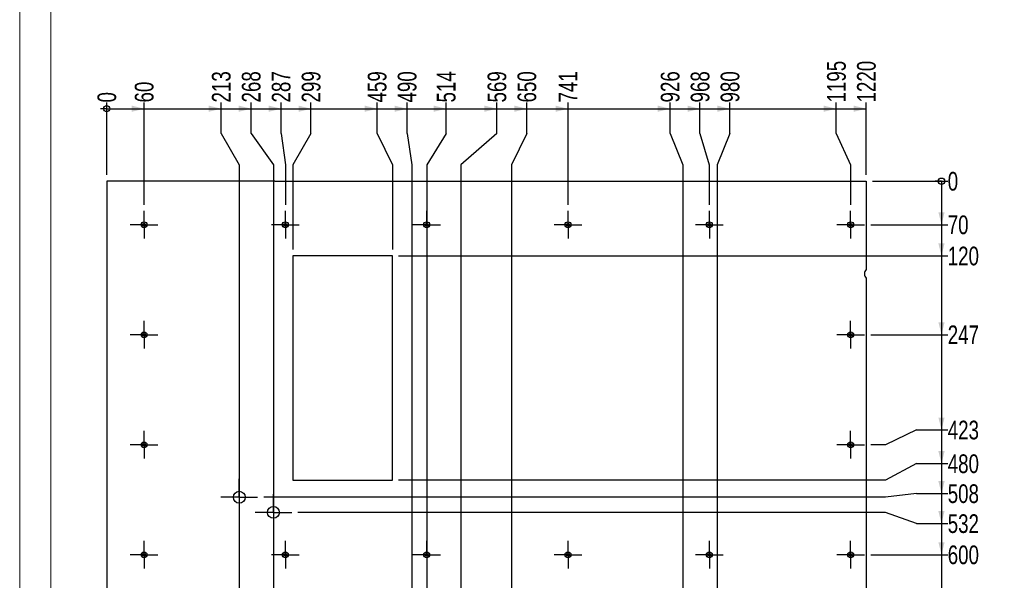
# Model space of a CAD drawing. Header units: millimetres. Extents: x 0 to 841, y 0 to 594.
# Tile 3 of 18: x 0 to 158, y 172 to 262. Entities that reach past the tile are written whole.
import ezdxf

# ---------------------------------------------------------------- set-up
doc = ezdxf.new("R2010")
doc.units = ezdxf.units.MM
doc.linetypes.add('CENTERX2', pattern=[20.32, 12.7, -2.54, 2.54, -2.54])
doc.layers.add('COTES', color=1, linetype='Continuous')
doc.layers.add('TRAIT-MIXTES', color=3, linetype='CENTERX2')
doc.layers.add('TRAIT-FORT', color=4, linetype='Continuous', lineweight=25)
doc.styles.add('SLDTEXTSTYLE0', font='TXT', dxfattribs={"width": 0.75})
doc.dimstyles.new('SLDDIMSTYLE0', dxfattribs={"dimtxt": 3, "dimasz": 0.333333, "dimexe": 0, "dimexo": 0.0625, "dimgap": 0.75, "dimtad": 0, "dimtih": 1, "dimtoh": 1, "dimdec": 0, "dimlfac": 10, "dimrnd": 1e-09, "dimdsep": 46, "dimtxsty": 'SLDTEXTSTYLE0', "dimblk1": 'ORIGIN', "dimblk2": 'ORIGIN', "dimsah": 1, "dimcen": 0.09, "dimadec": 0, "dimazin": 2, "dimtfac": 1, "dimtdec": 0, "dimtofl": 0, "dimtmove": 0, "dimatfit": 3, "dimldrblk": 'ORIGIN', "dimfxl": 1, "dimfrac": 2, "dimtolj": 1, "dimtzin": 12, "dimarcsym": 0})
doc.dimstyles.new('SLDDIMSTYLE1', dxfattribs={"dimtxt": 3, "dimasz": 2, "dimexe": 0, "dimexo": 0.0625, "dimgap": 0.75, "dimtad": 0, "dimtih": 1, "dimtoh": 1, "dimdec": 0, "dimlfac": 10, "dimrnd": 1e-09, "dimzin": 12, "dimdsep": 46, "dimtxsty": 'SLDTEXTSTYLE0', "dimsah": 1, "dimcen": 0.09, "dimadec": 0, "dimazin": 3, "dimtfac": 1, "dimtdec": 0, "dimtofl": 0, "dimtmove": 0, "dimatfit": 3, "dimfxl": 1, "dimfrac": 2, "dimtolj": 1, "dimtzin": 12, "dimarcsym": 0})

# ---------------------------------------------------------------- blocks, each defined once
blk = doc.blocks.new('_Origin')
at = {"color": 0, "linetype": 'ByBlock', "lineweight": -2}
blk.add_line((0, 0), (-1, 0), dxfattribs=at)
blk.add_circle((0, 0), 0.5, dxfattribs=at)
blk = doc.blocks.new('_D_81')
at = {"layer": 'COTES', "color": 1, "transparency": 16777216}
blk.add_line((13.97, 237.04), (13.97, 248.67), dxfattribs=at)
blk.add_blockref('_Origin', (13.97, 247.67), dxfattribs=at)
at = {"layer": 'COTES', "color": 1, "transparency": 16777216, "insert": (12.49, 248.67), "char_height": 3, "attachment_point": 1, "rotation": 90, "style": 'SLDTEXTSTYLE0'}
blk.add_mtext('0', dxfattribs=at)
blk = doc.blocks.new('_D_82')
at = {"layer": 'COTES', "color": 1, "transparency": 16777216}
for p, q in [((19.97, 232.26), (19.97, 248.67)), ((13.97, 247.67), (19.97, 247.67))]:
    blk.add_line(p, q, dxfattribs=at)
blk.add_solid([(19.97, 247.67), (17.97, 248.17), (17.97, 247.17)], dxfattribs=at)
at = {"layer": 'COTES', "color": 1, "transparency": 16777216, "insert": (18.49, 248.67), "char_height": 3, "attachment_point": 1, "rotation": 90, "style": 'SLDTEXTSTYLE0'}
blk.add_mtext('60', dxfattribs=at)
blk = doc.blocks.new('_D_83')
at = {"layer": 'COTES', "color": 1, "transparency": 16777216}
for p, q in [((32.36, 243.67), (32.36, 248.67)), ((19.97, 247.67), (32.36, 247.67)), ((32.36, 243.67), (35.27, 238.67)), ((35.27, 238.67), (35.27, 106.75))]:
    blk.add_line(p, q, dxfattribs=at)
blk.add_solid([(32.36, 247.67), (30.36, 248.17), (30.36, 247.17)], dxfattribs=at)
at = {"layer": 'COTES', "color": 1, "transparency": 16777216, "insert": (30.87, 248.67), "char_height": 3, "attachment_point": 1, "rotation": 90, "style": 'SLDTEXTSTYLE0'}
blk.add_mtext('213', dxfattribs=at)
blk = doc.blocks.new('_D_84')
at = {"layer": 'COTES', "color": 1, "transparency": 16777216}
for p, q in [((37.17, 243.67), (37.17, 248.67)), ((32.36, 247.67), (37.17, 247.67)), ((37.17, 243.67), (40.75, 238.67)), ((40.75, 238.67), (40.75, 109.19))]:
    blk.add_line(p, q, dxfattribs=at)
blk.add_solid([(37.17, 247.67), (35.17, 248.17), (35.17, 247.17)], dxfattribs=at)
at = {"layer": 'COTES', "color": 1, "transparency": 16777216, "insert": (35.68, 248.67), "char_height": 3, "attachment_point": 1, "rotation": 90, "style": 'SLDTEXTSTYLE0'}
blk.add_mtext('268', dxfattribs=at)
blk = doc.blocks.new('_D_85')
at = {"layer": 'COTES', "color": 1, "transparency": 16777216}
for p, q in [((41.98, 243.67), (41.98, 248.67)), ((37.17, 247.67), (41.98, 247.67)), ((41.98, 243.67), (42.67, 238.67)), ((42.67, 238.67), (42.67, 232.26))]:
    blk.add_line(p, q, dxfattribs=at)
blk.add_solid([(41.98, 247.67), (39.98, 248.17), (39.98, 247.17)], dxfattribs=at)
at = {"layer": 'COTES', "color": 1, "transparency": 16777216, "insert": (40.49, 248.67), "char_height": 3, "attachment_point": 1, "rotation": 90, "style": 'SLDTEXTSTYLE0'}
blk.add_mtext('287', dxfattribs=at)
blk = doc.blocks.new('_D_86')
at = {"layer": 'COTES', "color": 1, "transparency": 16777216}
for p, q in [((46.79, 243.67), (46.79, 248.67)), ((41.98, 247.67), (46.79, 247.67)), ((46.79, 243.67), (43.87, 238.67)), ((43.87, 238.67), (43.87, 225.04))]:
    blk.add_line(p, q, dxfattribs=at)
blk.add_solid([(46.79, 247.67), (44.79, 248.17), (44.79, 247.17)], dxfattribs=at)
at = {"layer": 'COTES', "color": 1, "transparency": 16777216, "insert": (45.3, 248.67), "char_height": 3, "attachment_point": 1, "rotation": 90, "style": 'SLDTEXTSTYLE0'}
blk.add_mtext('299', dxfattribs=at)
blk = doc.blocks.new('_D_87')
at = {"layer": 'COTES', "color": 1, "transparency": 16777216}
for p, q in [((57.4, 243.67), (57.4, 248.67)), ((46.79, 247.67), (57.4, 247.67)), ((57.4, 243.67), (59.87, 238.67)), ((59.87, 238.67), (59.87, 225.04))]:
    blk.add_line(p, q, dxfattribs=at)
blk.add_solid([(57.4, 247.67), (55.4, 248.17), (55.4, 247.17)], dxfattribs=at)
at = {"layer": 'COTES', "color": 1, "transparency": 16777216, "insert": (55.91, 248.67), "char_height": 3, "attachment_point": 1, "rotation": 90, "style": 'SLDTEXTSTYLE0'}
blk.add_mtext('459', dxfattribs=at)
blk = doc.blocks.new('_D_88')
at = {"layer": 'COTES', "color": 1, "transparency": 16777216}
for p, q in [((62.21, 243.67), (62.21, 248.67)), ((57.4, 247.67), (62.21, 247.67)), ((62.21, 243.67), (62.97, 238.67)), ((62.97, 238.67), (62.97, 83.54))]:
    blk.add_line(p, q, dxfattribs=at)
blk.add_solid([(62.21, 247.67), (60.21, 248.17), (60.21, 247.17)], dxfattribs=at)
at = {"layer": 'COTES', "color": 1, "transparency": 16777216, "insert": (60.72, 248.67), "char_height": 3, "attachment_point": 1, "rotation": 90, "style": 'SLDTEXTSTYLE0'}
blk.add_mtext('490', dxfattribs=at)
blk = doc.blocks.new('_D_89')
at = {"layer": 'COTES', "color": 1, "transparency": 16777216}
for p, q in [((68.49, 243.67), (68.49, 248.67)), ((62.21, 247.67), (68.49, 247.67)), ((68.49, 243.67), (65.37, 238.67)), ((65.37, 238.67), (65.37, 39.14))]:
    blk.add_line(p, q, dxfattribs=at)
blk.add_solid([(68.49, 247.67), (66.49, 248.17), (66.49, 247.17)], dxfattribs=at)
at = {"layer": 'COTES', "color": 1, "transparency": 16777216, "insert": (67, 248.67), "char_height": 3, "attachment_point": 1, "rotation": 90, "style": 'SLDTEXTSTYLE0'}
blk.add_mtext('514', dxfattribs=at)
blk = doc.blocks.new('_D_90')
at = {"layer": 'COTES', "color": 1, "transparency": 16777216}
for p, q in [((76.64, 243.67), (76.64, 248.67)), ((68.49, 247.67), (76.64, 247.67)), ((76.64, 243.67), (70.85, 238.67)), ((70.85, 238.67), (70.85, 41.61))]:
    blk.add_line(p, q, dxfattribs=at)
blk.add_solid([(76.64, 247.67), (74.64, 248.17), (74.64, 247.17)], dxfattribs=at)
at = {"layer": 'COTES', "color": 1, "transparency": 16777216, "insert": (75.15, 248.67), "char_height": 3, "attachment_point": 1, "rotation": 90, "style": 'SLDTEXTSTYLE0'}
blk.add_mtext('569', dxfattribs=at)
blk = doc.blocks.new('_D_91')
at = {"layer": 'COTES', "color": 1, "transparency": 16777216}
for p, q in [((81.45, 243.67), (81.45, 248.67)), ((76.64, 247.67), (81.45, 247.67)), ((81.45, 243.67), (78.97, 238.67)), ((78.97, 238.67), (78.97, 83.54))]:
    blk.add_line(p, q, dxfattribs=at)
blk.add_solid([(81.45, 247.67), (79.45, 248.17), (79.45, 247.17)], dxfattribs=at)
at = {"layer": 'COTES', "color": 1, "transparency": 16777216, "insert": (79.96, 248.67), "char_height": 3, "attachment_point": 1, "rotation": 90, "style": 'SLDTEXTSTYLE0'}
blk.add_mtext('650', dxfattribs=at)
blk = doc.blocks.new('_D_92')
at = {"layer": 'COTES', "color": 1, "transparency": 16777216}
for p, q in [((88.07, 232.26), (88.07, 248.67)), ((81.45, 247.67), (88.07, 247.67))]:
    blk.add_line(p, q, dxfattribs=at)
blk.add_solid([(88.07, 247.67), (86.07, 248.17), (86.07, 247.17)], dxfattribs=at)
at = {"layer": 'COTES', "color": 1, "transparency": 16777216, "insert": (86.59, 248.67), "char_height": 3, "attachment_point": 1, "rotation": 90, "style": 'SLDTEXTSTYLE0'}
blk.add_mtext('741', dxfattribs=at)
blk = doc.blocks.new('_D_93')
at = {"layer": 'COTES', "color": 1, "transparency": 16777216}
for p, q in [((104.46, 243.67), (104.46, 248.67)), ((88.07, 247.67), (104.46, 247.67)), ((104.46, 243.67), (106.53, 238.67)), ((106.53, 238.67), (106.53, 138.47))]:
    blk.add_line(p, q, dxfattribs=at)
blk.add_solid([(104.46, 247.67), (102.46, 248.17), (102.46, 247.17)], dxfattribs=at)
at = {"layer": 'COTES', "color": 1, "transparency": 16777216, "insert": (102.97, 248.67), "char_height": 3, "attachment_point": 1, "rotation": 90, "style": 'SLDTEXTSTYLE0'}
blk.add_mtext('926', dxfattribs=at)
blk = doc.blocks.new('_D_94')
at = {"layer": 'COTES', "color": 1, "transparency": 16777216}
for p, q in [((109.27, 243.67), (109.27, 248.67)), ((104.46, 247.67), (109.27, 247.67)), ((109.27, 243.67), (110.77, 238.67)), ((110.77, 238.67), (110.77, 232.26))]:
    blk.add_line(p, q, dxfattribs=at)
blk.add_solid([(109.27, 247.67), (107.27, 248.17), (107.27, 247.17)], dxfattribs=at)
at = {"layer": 'COTES', "color": 1, "transparency": 16777216, "insert": (107.78, 248.67), "char_height": 3, "attachment_point": 1, "rotation": 90, "style": 'SLDTEXTSTYLE0'}
blk.add_mtext('968', dxfattribs=at)
blk = doc.blocks.new('_D_95')
at = {"layer": 'COTES', "color": 1, "transparency": 16777216}
for p, q in [((114.08, 243.67), (114.08, 248.67)), ((109.27, 247.67), (114.08, 247.67)), ((114.08, 243.67), (112.01, 238.67)), ((112.01, 238.67), (112.01, 140.91))]:
    blk.add_line(p, q, dxfattribs=at)
blk.add_solid([(114.08, 247.67), (112.08, 248.17), (112.08, 247.17)], dxfattribs=at)
at = {"layer": 'COTES', "color": 1, "transparency": 16777216, "insert": (112.59, 248.67), "char_height": 3, "attachment_point": 1, "rotation": 90, "style": 'SLDTEXTSTYLE0'}
blk.add_mtext('980', dxfattribs=at)
blk = doc.blocks.new('_D_96')
at = {"layer": 'COTES', "color": 1, "transparency": 16777216}
for p, q in [((131.16, 243.67), (131.16, 248.67)), ((114.08, 247.67), (131.16, 247.67)), ((131.16, 243.67), (133.47, 238.67)), ((133.47, 238.67), (133.47, 232.26))]:
    blk.add_line(p, q, dxfattribs=at)
blk.add_solid([(131.16, 247.67), (129.16, 248.17), (129.16, 247.17)], dxfattribs=at)
at = {"layer": 'COTES', "color": 1, "transparency": 16777216, "insert": (129.68, 248.67), "char_height": 3, "attachment_point": 1, "rotation": 90, "style": 'SLDTEXTSTYLE0'}
blk.add_mtext('1195', dxfattribs=at)
blk = doc.blocks.new('_D_97')
at = {"layer": 'COTES', "color": 1, "transparency": 16777216}
for p, q in [((135.97, 237.04), (135.97, 248.67)), ((131.16, 247.67), (135.97, 247.67))]:
    blk.add_line(p, q, dxfattribs=at)
blk.add_solid([(135.97, 247.67), (133.97, 248.17), (133.97, 247.17)], dxfattribs=at)
at = {"layer": 'COTES', "color": 1, "transparency": 16777216, "insert": (134.49, 248.67), "char_height": 3, "attachment_point": 1, "rotation": 90, "style": 'SLDTEXTSTYLE0'}
blk.add_mtext('1220', dxfattribs=at)
blk = doc.blocks.new('_D_98')
at = {"layer": 'COTES', "color": 1, "transparency": 16777216}
blk.add_line((136.97, 236.04), (149.06, 236.04), dxfattribs=at)
blk.add_blockref('_Origin', (148.06, 236.04), dxfattribs=at)
at = {"layer": 'COTES', "color": 1, "transparency": 16777216, "insert": (149.06, 237.52), "char_height": 3, "attachment_point": 1, "style": 'SLDTEXTSTYLE0'}
blk.add_mtext('0', dxfattribs=at)
blk = doc.blocks.new('_D_99')
at = {"layer": 'COTES', "color": 1, "transparency": 16777216}
for p, q in [((148.06, 236.04), (148.06, 229.04)), ((136.7, 229.04), (149.06, 229.04))]:
    blk.add_line(p, q, dxfattribs=at)
blk.add_solid([(148.06, 229.04), (148.56, 231.04), (147.56, 231.04)], dxfattribs=at)
at = {"layer": 'COTES', "color": 1, "transparency": 16777216, "insert": (149.06, 230.53), "char_height": 3, "attachment_point": 1, "style": 'SLDTEXTSTYLE0'}
blk.add_mtext('70', dxfattribs=at)
blk = doc.blocks.new('_D_100')
at = {"layer": 'COTES', "color": 1, "transparency": 16777216}
for p, q in [((148.06, 229.04), (148.06, 224.04)), ((60.87, 224.04), (149.06, 224.04))]:
    blk.add_line(p, q, dxfattribs=at)
blk.add_solid([(148.06, 224.04), (148.56, 226.04), (147.56, 226.04)], dxfattribs=at)
at = {"layer": 'COTES', "color": 1, "transparency": 16777216, "insert": (149.06, 225.52), "char_height": 3, "attachment_point": 1, "style": 'SLDTEXTSTYLE0'}
blk.add_mtext('120', dxfattribs=at)
blk = doc.blocks.new('_D_101')
at = {"layer": 'COTES', "color": 1, "transparency": 16777216}
for p, q in [((148.06, 224.04), (148.06, 211.37)), ((136.7, 211.37), (149.06, 211.37))]:
    blk.add_line(p, q, dxfattribs=at)
blk.add_solid([(148.06, 211.37), (148.56, 213.37), (147.56, 213.37)], dxfattribs=at)
at = {"layer": 'COTES', "color": 1, "transparency": 16777216, "insert": (149.06, 212.86), "char_height": 3, "attachment_point": 1, "style": 'SLDTEXTSTYLE0'}
blk.add_mtext('247', dxfattribs=at)
blk = doc.blocks.new('_D_102')
at = {"layer": 'COTES', "color": 1, "transparency": 16777216}
for p, q in [((148.06, 211.37), (148.06, 196.08)), ((144.06, 196.08), (139.06, 193.71)), ((144.06, 196.08), (149.06, 196.08)), ((139.06, 193.71), (136.7, 193.71))]:
    blk.add_line(p, q, dxfattribs=at)
blk.add_solid([(148.06, 196.08), (148.56, 198.08), (147.56, 198.08)], dxfattribs=at)
at = {"layer": 'COTES', "color": 1, "transparency": 16777216, "insert": (149.06, 197.57), "char_height": 3, "attachment_point": 1, "style": 'SLDTEXTSTYLE0'}
blk.add_mtext('423', dxfattribs=at)
blk = doc.blocks.new('_D_103')
at = {"layer": 'COTES', "color": 1, "transparency": 16777216}
for p, q in [((148.06, 196.08), (148.06, 190.68)), ((144.06, 190.68), (139.06, 188.04)), ((144.06, 190.68), (149.06, 190.68)), ((139.06, 188.04), (60.87, 188.04))]:
    blk.add_line(p, q, dxfattribs=at)
blk.add_solid([(148.06, 190.68), (148.56, 192.68), (147.56, 192.68)], dxfattribs=at)
at = {"layer": 'COTES', "color": 1, "transparency": 16777216, "insert": (149.06, 192.16), "char_height": 3, "attachment_point": 1, "style": 'SLDTEXTSTYLE0'}
blk.add_mtext('480', dxfattribs=at)
blk = doc.blocks.new('_D_104')
at = {"layer": 'COTES', "color": 1, "transparency": 16777216}
for p, q in [((148.06, 190.68), (148.06, 185.87)), ((139.06, 185.28), (39.22, 185.28)), ((144.06, 185.87), (139.06, 185.28)), ((144.06, 185.87), (149.06, 185.87))]:
    blk.add_line(p, q, dxfattribs=at)
blk.add_solid([(148.06, 185.87), (148.56, 187.87), (147.56, 187.87)], dxfattribs=at)
at = {"layer": 'COTES', "color": 1, "transparency": 16777216, "insert": (149.06, 187.35), "char_height": 3, "attachment_point": 1, "style": 'SLDTEXTSTYLE0'}
blk.add_mtext('508', dxfattribs=at)
blk = doc.blocks.new('_D_105')
at = {"layer": 'COTES', "color": 1, "transparency": 16777216}
for p, q in [((148.06, 185.87), (148.06, 181.06)), ((139.06, 182.84), (44.7, 182.84)), ((144.06, 181.06), (139.06, 182.84)), ((144.06, 181.06), (149.06, 181.06))]:
    blk.add_line(p, q, dxfattribs=at)
blk.add_solid([(148.06, 181.06), (148.56, 183.06), (147.56, 183.06)], dxfattribs=at)
at = {"layer": 'COTES', "color": 1, "transparency": 16777216, "insert": (149.06, 182.54), "char_height": 3, "attachment_point": 1, "style": 'SLDTEXTSTYLE0'}
blk.add_mtext('532', dxfattribs=at)
blk = doc.blocks.new('_D_106')
at = {"layer": 'COTES', "color": 1, "transparency": 16777216}
for p, q in [((148.06, 181.06), (148.06, 176.04)), ((136.7, 176.04), (149.06, 176.04))]:
    blk.add_line(p, q, dxfattribs=at)
blk.add_solid([(148.06, 176.04), (148.56, 178.04), (147.56, 178.04)], dxfattribs=at)
at = {"layer": 'COTES', "color": 1, "transparency": 16777216, "insert": (149.06, 177.53), "char_height": 3, "attachment_point": 1, "style": 'SLDTEXTSTYLE0'}
blk.add_mtext('600', dxfattribs=at)
blk = doc.blocks.new('_D_107')
at = {"layer": 'COTES', "color": 1, "transparency": 16777216}
for p, q in [((148.06, 176.04), (148.06, 157.55)), ((144.06, 157.55), (139.06, 154.37)), ((144.06, 157.55), (149.06, 157.55)), ((139.06, 154.37), (136.7, 154.37))]:
    blk.add_line(p, q, dxfattribs=at)
blk.add_solid([(148.06, 157.55), (148.56, 159.55), (147.56, 159.55)], dxfattribs=at)
at = {"layer": 'COTES', "color": 1, "transparency": 16777216, "insert": (149.06, 159.04), "char_height": 3, "attachment_point": 1, "style": 'SLDTEXTSTYLE0'}
blk.add_mtext('817', dxfattribs=at)
blk = doc.blocks.new('_D_108')
at = {"layer": 'COTES', "color": 1, "transparency": 16777216}
for p, q in [((148.06, 157.55), (148.06, 152.74)), ((120.51, 153.56), (110.48, 153.56)), ((125.51, 152.74), (120.51, 153.56)), ((125.51, 152.74), (149.06, 152.74))]:
    blk.add_line(p, q, dxfattribs=at)
blk.add_solid([(148.06, 152.74), (148.56, 154.74), (147.56, 154.74)], dxfattribs=at)
at = {"layer": 'COTES', "color": 1, "transparency": 16777216, "insert": (149.06, 154.23), "char_height": 3, "attachment_point": 1, "style": 'SLDTEXTSTYLE0'}
blk.add_mtext('825', dxfattribs=at)
blk = doc.blocks.new('_D_109')
at = {"layer": 'COTES', "color": 1, "transparency": 16777216}
for p, q in [((148.06, 152.74), (148.06, 147.93)), ((139.06, 151.11), (115.96, 151.11)), ((144.06, 147.93), (139.06, 151.11)), ((144.06, 147.93), (149.06, 147.93))]:
    blk.add_line(p, q, dxfattribs=at)
blk.add_solid([(148.06, 147.93), (148.56, 149.93), (147.56, 149.93)], dxfattribs=at)
at = {"layer": 'COTES', "color": 1, "transparency": 16777216, "insert": (149.06, 149.42), "char_height": 3, "attachment_point": 1, "style": 'SLDTEXTSTYLE0'}
blk.add_mtext('849', dxfattribs=at)
blk = doc.blocks.new('_D_110')
at = {"layer": 'COTES', "color": 1, "transparency": 16777216}
for p, q in [((148.06, 147.93), (148.06, 139.64)), ((144.06, 139.64), (139.06, 136.96)), ((144.06, 139.64), (149.06, 139.64)), ((139.06, 136.96), (115.96, 136.96))]:
    blk.add_line(p, q, dxfattribs=at)
blk.add_solid([(148.06, 139.64), (148.56, 141.64), (147.56, 141.64)], dxfattribs=at)
at = {"layer": 'COTES', "color": 1, "transparency": 16777216, "insert": (149.06, 141.13), "char_height": 3, "attachment_point": 1, "style": 'SLDTEXTSTYLE0'}
blk.add_mtext('991', dxfattribs=at)
blk = doc.blocks.new('_D_111')
at = {"layer": 'COTES', "color": 1, "transparency": 16777216}
for p, q in [((148.06, 139.64), (148.06, 134.83)), ((139.06, 134.52), (110.48, 134.52)), ((144.06, 134.83), (139.06, 134.52)), ((144.06, 134.83), (149.06, 134.83))]:
    blk.add_line(p, q, dxfattribs=at)
blk.add_solid([(148.06, 134.83), (148.56, 136.83), (147.56, 136.83)], dxfattribs=at)
at = {"layer": 'COTES', "color": 1, "transparency": 16777216, "insert": (149.06, 136.32), "char_height": 3, "attachment_point": 1, "style": 'SLDTEXTSTYLE0'}
blk.add_mtext('1015', dxfattribs=at)
blk = doc.blocks.new('_D_112')
at = {"layer": 'COTES', "color": 1, "transparency": 16777216}
for p, q in [((148.06, 134.83), (148.06, 130.02)), ((139.06, 132.71), (136.7, 132.71)), ((144.06, 130.02), (139.06, 132.71)), ((144.06, 130.02), (149.06, 130.02))]:
    blk.add_line(p, q, dxfattribs=at)
blk.add_solid([(148.06, 130.02), (148.56, 132.02), (147.56, 132.02)], dxfattribs=at)
at = {"layer": 'COTES', "color": 1, "transparency": 16777216, "insert": (149.06, 131.51), "char_height": 3, "attachment_point": 1, "style": 'SLDTEXTSTYLE0'}
blk.add_mtext('1033', dxfattribs=at)
blk = doc.blocks.new('_D_113')
at = {"layer": 'COTES', "color": 1, "transparency": 16777216}
for p, q in [((148.06, 130.02), (148.06, 111.73)), ((139.06, 111.04), (136.7, 111.04)), ((144.06, 111.73), (139.06, 111.04)), ((144.06, 111.73), (149.06, 111.73))]:
    blk.add_line(p, q, dxfattribs=at)
blk.add_solid([(148.06, 111.73), (148.56, 113.73), (147.56, 113.73)], dxfattribs=at)
at = {"layer": 'COTES', "color": 1, "transparency": 16777216, "insert": (149.06, 113.21), "char_height": 3, "attachment_point": 1, "style": 'SLDTEXTSTYLE0'}
blk.add_mtext('1250', dxfattribs=at)
blk = doc.blocks.new('_D_114')
at = {"layer": 'COTES', "color": 1, "transparency": 16777216}
for p, q in [((148.06, 111.73), (148.06, 106.92)), ((144.06, 106.92), (139.06, 105.24)), ((144.06, 106.92), (149.06, 106.92)), ((139.06, 105.24), (44.7, 105.24))]:
    blk.add_line(p, q, dxfattribs=at)
blk.add_solid([(148.06, 106.92), (148.56, 108.92), (147.56, 108.92)], dxfattribs=at)
at = {"layer": 'COTES', "color": 1, "transparency": 16777216, "insert": (149.06, 108.4), "char_height": 3, "attachment_point": 1, "style": 'SLDTEXTSTYLE0'}
blk.add_mtext('1308', dxfattribs=at)
blk = doc.blocks.new('_D_115')
at = {"layer": 'COTES', "color": 1, "transparency": 16777216}
for p, q in [((148.06, 106.92), (148.06, 102.11)), ((139.06, 102.8), (39.22, 102.8)), ((144.06, 102.11), (139.06, 102.8)), ((144.06, 102.11), (149.06, 102.11))]:
    blk.add_line(p, q, dxfattribs=at)
blk.add_solid([(148.06, 102.11), (148.56, 104.11), (147.56, 104.11)], dxfattribs=at)
at = {"layer": 'COTES', "color": 1, "transparency": 16777216, "insert": (149.06, 103.59), "char_height": 3, "attachment_point": 1, "style": 'SLDTEXTSTYLE0'}
blk.add_mtext('1332', dxfattribs=at)
blk = doc.blocks.new('_D_116')
at = {"layer": 'COTES', "color": 1, "transparency": 16777216}
for p, q in [((148.06, 102.11), (148.06, 85.53)), ((144.06, 85.53), (139.06, 83.71)), ((144.06, 85.53), (149.06, 85.53)), ((139.06, 83.71), (136.7, 83.71))]:
    blk.add_line(p, q, dxfattribs=at)
blk.add_solid([(148.06, 85.53), (148.56, 87.53), (147.56, 87.53)], dxfattribs=at)
at = {"layer": 'COTES', "color": 1, "transparency": 16777216, "insert": (149.06, 87.01), "char_height": 3, "attachment_point": 1, "style": 'SLDTEXTSTYLE0'}
blk.add_mtext('1523', dxfattribs=at)
blk = doc.blocks.new('_D_117')
at = {"layer": 'COTES', "color": 1, "transparency": 16777216}
for p, q in [((148.06, 85.53), (148.06, 80.72)), ((139.06, 82.54), (79.97, 82.54)), ((144.06, 80.72), (139.06, 82.54)), ((144.06, 80.72), (149.06, 80.72))]:
    blk.add_line(p, q, dxfattribs=at)
blk.add_solid([(148.06, 80.72), (148.56, 82.72), (147.56, 82.72)], dxfattribs=at)
at = {"layer": 'COTES', "color": 1, "transparency": 16777216, "insert": (149.06, 82.2), "char_height": 3, "attachment_point": 1, "style": 'SLDTEXTSTYLE0'}
blk.add_mtext('1535', dxfattribs=at)
blk = doc.blocks.new('_D_118')
at = {"layer": 'COTES', "color": 1, "transparency": 16777216}
for p, q in [((148.06, 80.72), (148.06, 56.37)), ((136.7, 56.37), (149.06, 56.37))]:
    blk.add_line(p, q, dxfattribs=at)
blk.add_solid([(148.06, 56.37), (148.56, 58.37), (147.56, 58.37)], dxfattribs=at)
at = {"layer": 'COTES', "color": 1, "transparency": 16777216, "insert": (149.06, 57.86), "char_height": 3, "attachment_point": 1, "style": 'SLDTEXTSTYLE0'}
blk.add_mtext('1797', dxfattribs=at)
blk = doc.blocks.new('_D_119')
at = {"layer": 'COTES', "color": 1, "transparency": 16777216}
for p, q in [((148.06, 56.37), (148.06, 44.54)), ((79.97, 44.54), (149.06, 44.54))]:
    blk.add_line(p, q, dxfattribs=at)
blk.add_solid([(148.06, 44.54), (148.56, 46.54), (147.56, 46.54)], dxfattribs=at)
at = {"layer": 'COTES', "color": 1, "transparency": 16777216, "insert": (149.06, 46.03), "char_height": 3, "attachment_point": 1, "style": 'SLDTEXTSTYLE0'}
blk.add_mtext('1915', dxfattribs=at)
blk = doc.blocks.new('_D_120')
at = {"layer": 'COTES', "color": 1, "transparency": 16777216}
for p, q in [((148.06, 44.54), (148.06, 38.83)), ((144.06, 38.83), (139.06, 37.66)), ((144.06, 38.83), (149.06, 38.83)), ((139.06, 37.66), (74.8, 37.66))]:
    blk.add_line(p, q, dxfattribs=at)
blk.add_solid([(148.06, 38.83), (148.56, 40.83), (147.56, 40.83)], dxfattribs=at)
at = {"layer": 'COTES', "color": 1, "transparency": 16777216, "insert": (149.06, 40.32), "char_height": 3, "attachment_point": 1, "style": 'SLDTEXTSTYLE0'}
blk.add_mtext('1984', dxfattribs=at)
blk = doc.blocks.new('_D_121')
at = {"layer": 'COTES', "color": 1, "transparency": 16777216}
for p, q in [((148.06, 38.83), (148.06, 34.02)), ((139.06, 35.19), (69.32, 35.19)), ((144.06, 34.02), (139.06, 35.19)), ((144.06, 34.02), (149.06, 34.02))]:
    blk.add_line(p, q, dxfattribs=at)
blk.add_solid([(148.06, 34.02), (148.56, 36.02), (147.56, 36.02)], dxfattribs=at)
at = {"layer": 'COTES', "color": 1, "transparency": 16777216, "insert": (149.06, 35.51), "char_height": 3, "attachment_point": 1, "style": 'SLDTEXTSTYLE0'}
blk.add_mtext('2008', dxfattribs=at)
blk = doc.blocks.new('_D_122')
at = {"layer": 'COTES', "color": 1, "transparency": 16777216}
for p, q in [((148.06, 34.02), (148.06, 29.04)), ((136.7, 29.04), (149.06, 29.04))]:
    blk.add_line(p, q, dxfattribs=at)
blk.add_solid([(148.06, 29.04), (148.56, 31.04), (147.56, 31.04)], dxfattribs=at)
at = {"layer": 'COTES', "color": 1, "transparency": 16777216, "insert": (149.06, 30.53), "char_height": 3, "attachment_point": 1, "style": 'SLDTEXTSTYLE0'}
blk.add_mtext('2070', dxfattribs=at)
blk = doc.blocks.new('_D_123')
at = {"layer": 'COTES', "color": 1, "transparency": 16777216}
for p, q in [((148.06, 29.04), (148.06, 22.04)), ((136.97, 22.04), (149.06, 22.04))]:
    blk.add_line(p, q, dxfattribs=at)
blk.add_solid([(148.06, 22.04), (148.56, 24.04), (147.56, 24.04)], dxfattribs=at)
at = {"layer": 'COTES', "color": 1, "transparency": 16777216, "insert": (149.06, 23.53), "char_height": 3, "attachment_point": 1, "style": 'SLDTEXTSTYLE0'}
blk.add_mtext('2140', dxfattribs=at)
blk = doc.blocks.new('SW_CENTERMARKSYMBOL_244')
at = {"layer": 'TRAIT-MIXTES', "color": 0}
for p, q in [((0, 2), (0, 2.225)), ((0, 0), (0, 2)), ((-2, 0), (-2.225, 0)), ((0, 0), (-2, 0)), ((0, 0), (0, -2)), ((0, 0), (2, 0)), ((2, 0), (2.225, 0)), ((0, -2), (0, -2.225))]:
    blk.add_line(p, q, dxfattribs=at)
blk = doc.blocks.new('SW_CENTERMARKSYMBOL_245')
at = {"layer": 'TRAIT-MIXTES', "color": 0}
for p, q in [((0, 2), (0, 2.225)), ((0, 0), (0, 2)), ((-2, 0), (-2.225, 0)), ((0, 0), (-2, 0)), ((0, 0), (0, -2)), ((0, 0), (2, 0)), ((2, 0), (2.225, 0)), ((0, -2), (0, -2.225))]:
    blk.add_line(p, q, dxfattribs=at)
blk = doc.blocks.new('SW_CENTERMARKSYMBOL_246')
at = {"layer": 'TRAIT-MIXTES', "color": 0}
for p, q in [((0, 2), (0, 2.225)), ((0, 0), (0, 2)), ((-2, 0), (-2.225, 0)), ((0, 0), (-2, 0)), ((0, 0), (0, -2)), ((0, 0), (2, 0)), ((2, 0), (2.225, 0)), ((0, -2), (0, -2.225))]:
    blk.add_line(p, q, dxfattribs=at)
blk = doc.blocks.new('SW_CENTERMARKSYMBOL_247')
at = {"layer": 'TRAIT-MIXTES', "color": 0}
for p, q in [((0, 2), (0, 2.225)), ((0, 0), (0, 2)), ((-2, 0), (-2.225, 0)), ((0, 0), (-2, 0)), ((0, 0), (0, -2)), ((0, 0), (2, 0)), ((2, 0), (2.225, 0)), ((0, -2), (0, -2.225))]:
    blk.add_line(p, q, dxfattribs=at)
blk = doc.blocks.new('SW_CENTERMARKSYMBOL_248')
at = {"layer": 'TRAIT-MIXTES', "color": 0}
for p, q in [((0, 2), (0, 2.225)), ((0, 0), (0, 2)), ((-2, 0), (-2.225, 0)), ((0, 0), (-2, 0)), ((0, 0), (0, -2)), ((0, 0), (2, 0)), ((2, 0), (2.225, 0)), ((0, -2), (0, -2.225))]:
    blk.add_line(p, q, dxfattribs=at)
blk = doc.blocks.new('SW_CENTERMARKSYMBOL_249')
at = {"layer": 'TRAIT-MIXTES', "color": 0}
for p, q in [((0, 2), (0, 2.225)), ((0, 0), (0, 2)), ((-2, 0), (-2.225, 0)), ((0, 0), (-2, 0)), ((0, 0), (0, -2)), ((0, 0), (2, 0)), ((2, 0), (2.225, 0)), ((0, -2), (0, -2.225))]:
    blk.add_line(p, q, dxfattribs=at)
blk = doc.blocks.new('SW_CENTERMARKSYMBOL_252')
at = {"layer": 'TRAIT-MIXTES', "color": 0}
for p, q in [((0, 2), (0, 2.225)), ((0, 0), (0, 2)), ((-2, 0), (-2.225, 0)), ((0, 0), (-2, 0)), ((0, 0), (0, -2)), ((0, 0), (2, 0)), ((2, 0), (2.225, 0)), ((0, -2), (0, -2.225))]:
    blk.add_line(p, q, dxfattribs=at)
blk = doc.blocks.new('SW_CENTERMARKSYMBOL_271')
at = {"layer": 'TRAIT-MIXTES', "color": 0}
for p, q in [((0, 2), (0, 2.225)), ((0, 0), (0, 2)), ((-2, 0), (-2.225, 0)), ((0, 0), (-2, 0)), ((0, 0), (0, -2)), ((0, 0), (2, 0)), ((2, 0), (2.225, 0)), ((0, -2), (0, -2.225))]:
    blk.add_line(p, q, dxfattribs=at)
blk = doc.blocks.new('SW_CENTERMARKSYMBOL_272')
at = {"layer": 'TRAIT-MIXTES', "color": 0}
for p, q in [((0, 2), (0, 2.225)), ((0, 0), (0, 2)), ((-2, 0), (-2.225, 0)), ((0, 0), (-2, 0)), ((0, 0), (0, -2)), ((0, 0), (2, 0)), ((2, 0), (2.225, 0)), ((0, -2), (0, -2.225))]:
    blk.add_line(p, q, dxfattribs=at)
blk = doc.blocks.new('SW_CENTERMARKSYMBOL_273')
at = {"layer": 'TRAIT-MIXTES', "color": 0}
for p, q in [((0, 2), (0, 2.225)), ((0, 0), (0, 2)), ((-2, 0), (-2.225, 0)), ((0, 0), (-2, 0)), ((0, 0), (0, -2)), ((0, 0), (2, 0)), ((2, 0), (2.225, 0)), ((0, -2), (0, -2.225))]:
    blk.add_line(p, q, dxfattribs=at)
blk = doc.blocks.new('SW_CENTERMARKSYMBOL_274')
at = {"layer": 'TRAIT-MIXTES', "color": 0}
for p, q in [((0, 2), (0, 2.225)), ((0, 0), (0, 2)), ((-2, 0), (-2.225, 0)), ((0, 0), (-2, 0)), ((0, 0), (0, -2)), ((0, 0), (2, 0)), ((2, 0), (2.225, 0)), ((0, -2), (0, -2.225))]:
    blk.add_line(p, q, dxfattribs=at)
blk = doc.blocks.new('SW_CENTERMARKSYMBOL_275')
at = {"layer": 'TRAIT-MIXTES', "color": 0}
for p, q in [((0, 2), (0, 2.225)), ((0, 0), (0, 2)), ((-2, 0), (-2.225, 0)), ((0, 0), (-2, 0)), ((0, 0), (0, -2)), ((0, 0), (2, 0)), ((2, 0), (2.225, 0)), ((0, -2), (0, -2.225))]:
    blk.add_line(p, q, dxfattribs=at)
blk = doc.blocks.new('SW_CENTERMARKSYMBOL_276')
at = {"layer": 'TRAIT-MIXTES', "color": 0}
for p, q in [((0, 2), (0, 2.225)), ((0, 0), (0, 2)), ((-2, 0), (-2.225, 0)), ((0, 0), (-2, 0)), ((0, 0), (0, -2)), ((0, 0), (2, 0)), ((2, 0), (2.225, 0)), ((0, -2), (0, -2.225))]:
    blk.add_line(p, q, dxfattribs=at)
blk = doc.blocks.new('SW_CENTERMARKSYMBOL_277')
at = {"layer": 'TRAIT-MIXTES', "color": 0}
for p, q in [((0, 2), (0, 2.225)), ((0, 0), (0, 2)), ((-2, 0), (-2.225, 0)), ((0, 0), (-2, 0)), ((0, 0), (0, -2)), ((0, 0), (2, 0)), ((2, 0), (2.225, 0)), ((0, -2), (0, -2.225))]:
    blk.add_line(p, q, dxfattribs=at)
blk = doc.blocks.new('SW_CENTERMARKSYMBOL_278')
at = {"layer": 'TRAIT-MIXTES', "color": 0}
for p, q in [((0, 2), (0, 2.225)), ((0, 0), (0, 2)), ((-2, 0), (-2.225, 0)), ((0, 0), (-2, 0)), ((0, 0), (0, -2)), ((0, 0), (2, 0)), ((2, 0), (2.225, 0)), ((0, -2), (0, -2.225))]:
    blk.add_line(p, q, dxfattribs=at)
blk = doc.blocks.new('SW_CENTERMARKSYMBOL_279')
at = {"layer": 'TRAIT-MIXTES', "color": 0}
for p, q in [((0, 2), (0, 2.225)), ((0, 0), (0, 2)), ((-2, 0), (-2.225, 0)), ((0, 0), (-2, 0)), ((0, 0), (0, -2)), ((0, 0), (2, 0)), ((2, 0), (2.225, 0)), ((0, -2), (0, -2.225))]:
    blk.add_line(p, q, dxfattribs=at)
blk = doc.blocks.new('SW_CENTERMARKSYMBOL_284')
at = {"layer": 'TRAIT-MIXTES', "color": 0}
for p, q in [((0, 2), (0, 2.95)), ((0, 0), (0, 2)), ((-2, 0), (-2.95, 0)), ((0, 0), (-2, 0)), ((0, 0), (0, -2)), ((0, 0), (2, 0)), ((2, 0), (2.95, 0)), ((0, -2), (0, -2.95))]:
    blk.add_line(p, q, dxfattribs=at)
blk = doc.blocks.new('SW_CENTERMARKSYMBOL_285')
at = {"layer": 'TRAIT-MIXTES', "color": 0}
for p, q in [((0, 2), (0, 2.95)), ((0, 0), (0, 2)), ((-2, 0), (-2.95, 0)), ((0, 0), (-2, 0)), ((0, 0), (0, -2)), ((0, 0), (2, 0)), ((2, 0), (2.95, 0)), ((0, -2), (0, -2.95))]:
    blk.add_line(p, q, dxfattribs=at)

msp = doc.modelspace()

# ---------------------------------------------------------------- linework, layer by layer
at = {"color": 7, "linetype": 'Continuous', "lineweight": 18}
for p, q in [((0, 594), (0, 0)), ((5, 589), (5, 5))]:
    msp.add_line(p, q, dxfattribs=at)
at = {"layer": 'TRAIT-FORT', "color": 4, "linetype": 'Continuous', "lineweight": 25}
for p, q in [((40.97126, 236.0391), (13.97126, 236.0391)), ((13.97126, 236.0391), (13.97126, 22.0391)), ((40.97126, 236.0381), (40.97126, 236.0391)), ((40.97126, 236.0381), (135.97126, 236.0381)), ((135.97126, 236.0381), (135.97126, 221.844)), ((59.87123, 224.03883), (43.87123, 224.03883)), ((43.87123, 224.03883), (43.87123, 188.03883)), ((59.87123, 188.03883), (59.87123, 224.03883)), ((135.97126, 220.47093), (135.97126, 67.60673)), ((43.87123, 188.03883), (59.87123, 188.03883))]:
    msp.add_line(p, q, dxfattribs=at)
for centre, radius in [((19.97126, 229.0391), 0.47), ((42.67126, 229.0391), 0.47), ((65.37126, 229.0391), 0.47), ((88.07126, 229.0391), 0.47), ((110.77126, 229.0391), 0.47), ((133.47126, 229.0391), 0.47), ((19.97126, 229.0391), 0.225), ((42.67126, 229.0391), 0.225), ((65.37126, 229.0391), 0.225), ((88.07126, 229.0391), 0.225), ((110.77126, 229.0391), 0.225), ((133.47126, 229.0391), 0.225), ((19.97126, 211.37243), 0.47), ((19.97126, 211.37243), 0.225), ((133.47126, 211.37243), 0.47), ((133.47126, 211.37243), 0.225), ((19.97126, 193.70576), 0.47), ((19.97126, 193.70576), 0.225), ((133.47126, 193.70576), 0.47), ((133.47126, 193.70576), 0.225), ((35.27284, 185.28056), 0.95), ((40.75411, 182.84014), 0.95), ((19.97126, 176.0391), 0.47), ((19.97126, 176.0391), 0.225), ((42.67126, 176.0391), 0.47), ((42.67126, 176.0391), 0.225), ((65.37126, 176.0391), 0.47), ((65.37126, 176.0391), 0.225), ((88.07126, 176.0391), 0.47), ((88.07126, 176.0391), 0.225), ((110.77126, 176.0391), 0.47), ((110.77126, 176.0391), 0.225), ((133.47126, 176.0391), 0.47), ((133.47126, 176.0391), 0.225)]:
    msp.add_circle(centre, radius, dxfattribs=at)
msp.add_arc((136.6279, 221.15746), 0.95, 133.7250159, 226.2749841, dxfattribs=at)

# ---------------------------------------------------------------- block references
at = {"layer": 'TRAIT-MIXTES', "color": 3}
for name, p in [('SW_CENTERMARKSYMBOL_279', (19.97126, 229.0391)), ('SW_CENTERMARKSYMBOL_278', (42.67126, 229.0391)), ('SW_CENTERMARKSYMBOL_277', (65.37126, 229.0391)), ('SW_CENTERMARKSYMBOL_276', (88.07126, 229.0391)), ('SW_CENTERMARKSYMBOL_275', (110.77126, 229.0391)), ('SW_CENTERMARKSYMBOL_274', (133.47126, 229.0391)), ('SW_CENTERMARKSYMBOL_245', (19.97126, 211.37243)), ('SW_CENTERMARKSYMBOL_273', (133.47126, 211.37243)), ('SW_CENTERMARKSYMBOL_244', (19.97126, 193.70576)), ('SW_CENTERMARKSYMBOL_272', (133.47126, 193.70576)), ('SW_CENTERMARKSYMBOL_285', (35.27284, 185.28056)), ('SW_CENTERMARKSYMBOL_284', (40.75411, 182.84014)), ('SW_CENTERMARKSYMBOL_252', (19.97126, 176.0391)), ('SW_CENTERMARKSYMBOL_249', (42.67126, 176.0391)), ('SW_CENTERMARKSYMBOL_248', (65.37126, 176.0391)), ('SW_CENTERMARKSYMBOL_247', (88.07126, 176.0391)), ('SW_CENTERMARKSYMBOL_246', (110.77126, 176.0391)), ('SW_CENTERMARKSYMBOL_271', (133.47126, 176.0391))]:
    msp.add_blockref(name, p, dxfattribs=at)

# ---------------------------------------------------------------- dimensions: what is measured, and where the dimension line sits
at = {"layer": 'COTES', "color": 1}
for feature_location, offset, dtype, origin, dimstyle, picture, middle in [((133.47126, 231.2641), (-2.31013, 17.40941), 1, (13.97126, 236.0391), 'SLDDIMSTYLE1', '_D_96', (131.16113, 253.10684)), ((135.97126, 236.0381), (0, 12.63541), 1, (13.97126, 236.0391), 'SLDDIMSTYLE1', '_D_97', (135.97126, 253.10684)), ((35.27284, 105.7471), (-2.91599, 142.92641), 1, (13.97126, 236.0391), 'SLDDIMSTYLE1', '_D_83', (32.35685, 251.99851)), ((40.75411, 108.18752), (-3.58714, 140.48599), 1, (13.97126, 236.0391), 'SLDDIMSTYLE1', '_D_84', (37.16697, 251.99851)), ((42.67126, 231.2641), (-0.69416, 17.40941), 1, (13.97126, 236.0391), 'SLDDIMSTYLE1', '_D_85', (41.9771, 251.99851)), ((43.87123, 224.03883), (2.91599, 24.63468), 1, (13.97126, 236.0391), 'SLDDIMSTYLE1', '_D_86', (46.78722, 251.99851)), ((59.87123, 224.03883), (-2.47531, 24.63468), 1, (13.97126, 236.0391), 'SLDDIMSTYLE1', '_D_87', (57.39592, 251.99851)), ((62.97123, 82.5391), (-0.76519, 166.13441), 1, (13.97126, 236.0391), 'SLDDIMSTYLE1', '_D_88', (62.20604, 251.99851)), ((65.37135, 38.14474), (3.11881, 210.52877), 1, (13.97126, 236.0391), 'SLDDIMSTYLE1', '_D_89', (68.49016, 251.99851)), ((70.85262, 40.60616), (5.7838, 208.06735), 1, (13.97126, 236.0391), 'SLDDIMSTYLE1', '_D_90', (76.63642, 251.99851)), ((78.97123, 82.5391), (2.47531, 166.13441), 1, (13.97126, 236.0391), 'SLDDIMSTYLE1', '_D_91', (81.44654, 251.99851)), ((88.07126, 231.2641), (0, 17.40941), 1, (13.97126, 236.0391), 'SLDDIMSTYLE1', '_D_92', (88.07126, 251.99851)), ((106.52938, 137.47256), (-2.06949, 111.20095), 1, (13.97126, 236.0391), 'SLDDIMSTYLE1', '_D_93', (104.45989, 251.99851)), ((110.77126, 231.2641), (-1.50124, 17.40941), 1, (13.97126, 236.0391), 'SLDDIMSTYLE1', '_D_94', (109.27002, 251.99851)), ((112.01066, 139.91298), (2.06949, 108.76053), 1, (13.97126, 236.0391), 'SLDDIMSTYLE1', '_D_95', (114.08014, 251.99851)), ((19.97126, 231.2641), (0, 17.40941), 1, (13.97126, 236.0391), 'SLDDIMSTYLE1', '_D_82', (19.97126, 250.89017)), ((13.9712570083, 236.0390962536), (0, 12.6344101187), 1, (13.9712570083, 236.0390962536), 'SLDDIMSTYLE0', '_D_81', (13.9712570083, 249.7818397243)), ((135.9712570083, 236.0380962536), (13.0927855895, 0), 0, (135.9712570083, 236.0380962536), 'SLDDIMSTYLE0', '_D_98', (150.1723759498, 236.0380962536)), ((38.22284, 185.28056), (110.8412, 0.58733), 0, (135.97126, 236.0381), 'SLDDIMSTYLE1', '_D_104', (152.38904, 185.86789)), ((38.22284, 102.7971), (110.8412, -0.68913), 0, (135.97126, 236.0381), 'SLDDIMSTYLE1', '_D_115', (153.49738, 102.10797)), ((43.70411, 182.84014), (105.35993, -1.78238), 0, (135.97126, 236.0381), 'SLDDIMSTYLE1', '_D_105', (152.38904, 181.05776)), ((43.70411, 105.23752), (105.35993, 1.68058), 0, (135.97126, 236.0381), 'SLDDIMSTYLE1', '_D_114', (153.49738, 106.9181)), ((59.87123, 224.03883), (89.19281, 0), 0, (135.97126, 236.0381), 'SLDDIMSTYLE1', '_D_100', (152.38904, 224.03883)), ((59.87123, 188.03883), (89.19281, 2.63918), 0, (135.97126, 236.0381), 'SLDDIMSTYLE1', '_D_103', (152.38904, 190.67801)), ((68.32135, 35.19474), (80.74269, -1.17435), 0, (135.97126, 236.0381), 'SLDDIMSTYLE1', '_D_121', (153.49738, 34.02038)), ((73.80262, 37.65616), (75.26142, 1.17435), 0, (135.97126, 236.0381), 'SLDDIMSTYLE1', '_D_120', (153.49738, 38.83051)), ((78.97123, 82.5391), (70.09281, -1.82173), 0, (135.97126, 236.0381), 'SLDDIMSTYLE1', '_D_117', (153.49738, 80.71737)), ((78.97123, 44.5391), (70.09281, 0), 0, (135.97126, 236.0381), 'SLDDIMSTYLE1', '_D_119', (153.49738, 44.5391)), ((109.47938, 153.5551), (39.58466, -0.81154), 0, (135.97126, 236.0381), 'SLDDIMSTYLE1', '_D_108', (152.38904, 152.74355)), ((109.47938, 134.52256), (39.58466, 0.31181), 0, (135.97126, 236.0381), 'SLDDIMSTYLE1', '_D_111', (153.49738, 134.83437)), ((114.96066, 151.11468), (34.10339, -3.18125), 0, (135.97126, 236.0381), 'SLDDIMSTYLE1', '_D_109', (152.38904, 147.93343)), ((114.96066, 136.96298), (34.10339, 2.68152), 0, (135.97126, 236.0381), 'SLDDIMSTYLE1', '_D_110', (152.38904, 139.6445)), ((135.69626, 229.0391), (13.36779, 0), 0, (135.97126, 236.0381), 'SLDDIMSTYLE1', '_D_99', (151.28071, 229.0391)), ((135.69626, 211.37243), (13.36779, 0), 0, (135.97126, 236.0381), 'SLDDIMSTYLE1', '_D_101', (152.38904, 211.37243)), ((135.69626, 193.70576), (13.36779, 2.37602), 0, (135.97126, 236.0381), 'SLDDIMSTYLE1', '_D_102', (152.38904, 196.08178)), ((135.69626, 176.0391), (13.36779, 0), 0, (135.97126, 236.0381), 'SLDDIMSTYLE1', '_D_106', (152.38904, 176.0391)), ((135.69626, 154.37243), (13.36779, 3.18125), 0, (135.97126, 236.0381), 'SLDDIMSTYLE1', '_D_107', (152.38904, 157.55368)), ((135.69626, 132.70576), (13.36779, -2.68152), 0, (135.97126, 236.0381), 'SLDDIMSTYLE1', '_D_112', (153.49738, 130.02425)), ((135.69626, 111.0391), (13.36779, 0.68913), 0, (135.97126, 236.0381), 'SLDDIMSTYLE1', '_D_113', (153.49738, 111.72822)), ((135.69626, 83.70576), (13.36779, 1.82173), 0, (135.97126, 236.0381), 'SLDDIMSTYLE1', '_D_116', (153.49738, 85.52749)), ((135.69626, 56.37243), (13.36779, 0), 0, (135.97126, 236.0381), 'SLDDIMSTYLE1', '_D_118', (153.49738, 56.37243)), ((135.69626, 29.0391), (13.36779, 0), 0, (135.97126, 236.0381), 'SLDDIMSTYLE1', '_D_122', (153.49738, 29.0391)), ((135.97126, 22.0391), (13.09279, 0), 0, (135.97126, 236.0381), 'SLDDIMSTYLE1', '_D_123', (153.49738, 22.0391))]:
    dim = msp.add_ordinate_dim(feature_location=feature_location, offset=offset, dtype=dtype, origin=origin, dimstyle=dimstyle, dxfattribs=at)
    dim.commit()
    dim.dimension.update_dxf_attribs({"geometry": picture, "text_midpoint": middle})

doc.saveas('drawing.dxf')
